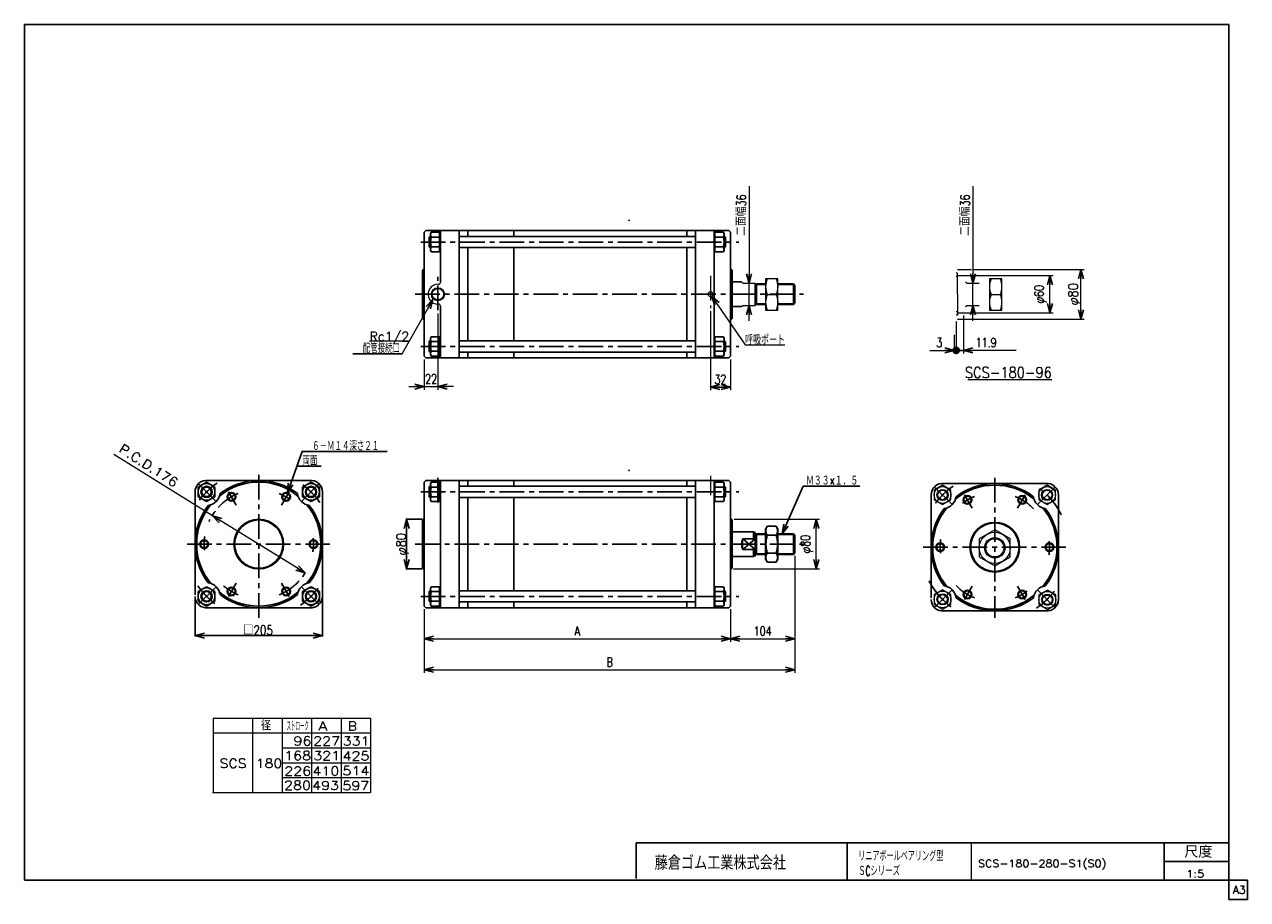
# Model space of a CAD drawing. Header units: millimetres. Extents: x -950 to 1020, y -702 to 708.
import ezdxf
from ezdxf.enums import TextEntityAlignment as Align

# ---------------------------------------------------------------- set-up
doc = ezdxf.new("R2010")
doc.units = ezdxf.units.MM
doc.header["$LTSCALE"] = 1.25
doc.header["$PDSIZE"] = 1
doc.linetypes.add('CENTER', pattern=[50.8, 31.75, -6.35, 6.35, -6.35])
doc.layers.add('ZUWAKU', color=7, linetype='Continuous')
doc.styles.add('FdaStyle0', font='txt.shx', dxfattribs={"width": 0.75, "bigfont": 'bigfont'})
doc.dimstyles.new('DaDimRotatedStyle', dxfattribs={"dimtxt": 15, "dimasz": 15.000009, "dimexe": 5, "dimexo": 5, "dimgap": 5, "dimtad": 3, "dimdsep": 46, "dimtxsty": 'FdaStyle0', "dimblk1": 'OPEN30', "dimblk2": 'OPEN30', "dimsah": 1, "dimcen": 0.09, "dimclrd": 4, "dimclre": 4, "dimclrt": 4, "dimadec": 0, "dimazin": 2, "dimtfac": 1, "dimtdec": 4, "dimtmove": 0, "dimatfit": 0, "dimfxl": 1, "dimarcsym": 0})

# ---------------------------------------------------------------- blocks, each defined once
blk = doc.blocks.new('_OPEN30')
at = {"color": 0, "linetype": 'ByBlock', "lineweight": -2}
for p, q in [((-1, 0.267949), (0, 0)), ((0, 0), (-1, -0.267949)), ((0, 0), (-1, 0))]:
    blk.add_line(p, q, dxfattribs=at)
blk = doc.blocks.new('DC_GROUP_Φ180_1')
at = {"color": 4, "linetype": 'Continuous', "lineweight": 25}
for p, q in [((246.6, -101), (243.7, -105.8)), ((243.7, -153.8), (243.7, -105.8)), ((246.6, -101), (260.9, -101)), ((246.6, -115.4), (260.9, -115.4)), ((260.9, -101), (263.7, -105.8)), ((263.7, -153.8), (263.7, -105.8)), ((246.6, -158.7), (243.7, -153.8)), ((246.6, -144.3), (260.9, -144.3)), ((260.9, -158.7), (263.7, -153.8)), ((246.6, -158.7), (260.9, -158.7))]:
    blk.add_line(p, q, dxfattribs=at)
for centre, radius, start, end in [((257.1, -108.2), 12.8, 145.6111, 214.3889), ((292.1, -129.8), 47.8, 162.4111, 197.5889), ((250.4, -108.2), 12.8, 325.6111, 34.3889), ((215.4, -129.8), 47.8, 342.4111, 17.5889), ((257.1, -151.5), 12.8, 145.6111, 214.3889), ((250.4, -151.5), 12.8, 325.6111, 34.3889)]:
    blk.add_arc(centre, radius, start, end, dxfattribs=at)
blk = doc.blocks.new('*D2')
at = {"color": 4, "linetype": 'Continuous', "lineweight": 13}
for p, q in [((193, -89.8), (330.4, -89.8)), ((325.4, -169.8), (325.4, -89.8)), ((192, -169.8), (330.4, -169.8))]:
    blk.add_line(p, q, dxfattribs=at)
at = {"color": 4, "xscale": 15.00001393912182, "yscale": 14.99994636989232}
for p, rotation in [((325.4, -89.8), 90), ((325.4, -169.8), 270)]:
    blk.add_blockref('_OPEN30', p, dxfattribs=dict(at, rotation=rotation))
at = {"color": 4, "insert": (320.4, -129.8), "char_height": 15, "width": 63.75, "attachment_point": 8, "rotation": 90, "style": 'FdaStyle0'}
blk.add_mtext('\\T1.00;φ80', dxfattribs=at)
blk = doc.blocks.new('*D3')
at = {"color": 4, "linetype": 'Continuous', "lineweight": 13}
for p, q in [((-306, -234.8), (-306, -287.3)), ((187, -234.8), (187, -287.3)), ((-306, -282.3), (187, -282.3))]:
    blk.add_line(p, q, dxfattribs=at)
at = {"color": 4, "xscale": 15.00001393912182, "yscale": 14.99994636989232}
for p, rotation in [((-306, -282.3), 180), ((187, -282.3), 360)]:
    blk.add_blockref('_OPEN30', p, dxfattribs=dict(at, rotation=rotation))
at = {"color": 4, "insert": (-59.5, -277.3), "char_height": 15, "width": 33.75, "attachment_point": 8, "style": 'FdaStyle0'}
blk.add_mtext('\\T1.00;A', dxfattribs=at)
blk = doc.blocks.new('*D4')
at = {"color": 4, "linetype": 'Continuous', "lineweight": 13}
for p, q in [((291, -148.8), (291, -287.3)), ((187, -234.8), (187, -287.3)), ((187, -282.3), (291, -282.3))]:
    blk.add_line(p, q, dxfattribs=at)
at = {"color": 4, "xscale": 15.00001393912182, "yscale": 14.99994636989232}
for p, rotation in [((187, -282.3), 180), ((291, -282.3), 360)]:
    blk.add_blockref('_OPEN30', p, dxfattribs=dict(at, rotation=rotation))
at = {"color": 4, "insert": (239, -277.3), "char_height": 15, "width": 63.75, "attachment_point": 8, "style": 'FdaStyle0'}
blk.add_mtext('\\T1.00;104', dxfattribs=at)
blk = doc.blocks.new('DC_GROUP_Φ180_2')
at = {"color": 4, "linetype": 'Continuous', "lineweight": 13}
for p, q in [((612.9, -107), (587.9, -121.4)), ((637.9, -121.4), (612.9, -107)), ((587.9, -121.4), (587.9, -150.3)), ((637.9, -150.3), (637.9, -121.4)), ((587.9, -150.3), (612.9, -164.7)), ((612.9, -164.7), (637.9, -150.3))]:
    blk.add_line(p, q, dxfattribs=at)
for radius in [25, 16.5, 14.6]:
    blk.add_circle((612.9, -135.8), radius, dxfattribs=at)
blk = doc.blocks.new('DC_GROUP_Φ180_3')
at = {"color": 4, "linetype": 'Continuous', "lineweight": 13}
for p, q in [((612.9, -107), (587.9, -121.4)), ((637.9, -121.4), (612.9, -107)), ((587.9, -121.4), (587.9, -150.3)), ((637.9, -150.3), (637.9, -121.4)), ((587.9, -150.3), (612.9, -164.7)), ((612.9, -164.7), (637.9, -150.3))]:
    blk.add_line(p, q, dxfattribs=at)
for radius in [25, 16.5, 14.6]:
    blk.add_circle((612.9, -135.8), radius, dxfattribs=at)
blk = doc.blocks.new('DC_GROUP_Φ180_4')
at = {"color": 4, "linetype": 'Continuous', "lineweight": 13}
for p, q in [((263.7, 297.4), (243.7, 297.4)), ((243.7, 297.4), (243.7, 247.4)), ((263.7, 247.4), (263.7, 297.4)), ((246.5, 272.4), (260.9, 272.4)), ((243.7, 247.4), (263.7, 247.4))]:
    blk.add_line(p, q, dxfattribs=at)
for centre, start, end in [((272.9, 284.9), 154.6263, 205.3737), ((234.6, 284.9), 334.6263, 25.3737), ((272.9, 259.9), 154.6263, 205.3737), ((234.6, 259.9), 334.6263, 25.3737)]:
    blk.add_arc(centre, 29.2, start, end, dxfattribs=at)
blk = doc.blocks.new('DA_IMAGEDIMGROUP_1')
at = {"color": 4, "linetype": 'Continuous', "lineweight": 13}
for p, q in [((217.2, 447), (217.2, 290.8)), ((217.2, 254.8), (217.2, 290.8)), ((217.2, 229.8), (217.2, 254.8))]:
    blk.add_line(p, q, dxfattribs=at)
at = {"color": 4, "xscale": 15.00001393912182, "yscale": 14.99994636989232}
for p, rotation in [((217.2, 290.8), 270), ((217.2, 254.8), 90)]:
    blk.add_blockref('_OPEN30', p, dxfattribs=dict(at, rotation=rotation))
at = {"color": 4, "insert": (212.2, 367), "char_height": 15, "width": 93.75, "attachment_point": 7, "rotation": 90, "style": 'FdaStyle0'}
blk.add_mtext('\\T1.00;二面幅36', dxfattribs=at)
blk = doc.blocks.new('DC_GROUP_Φ180_5')
at = {"color": 4, "linetype": 'Continuous', "lineweight": 13}
for p, q in [((528.8, -35), (515.3, -42.8)), ((542.3, -42.8), (528.8, -35)), ((515.3, -42.8), (515.3, -58.4)), ((515.3, -58.4), (528.8, -66.2)), ((528.8, -66.2), (542.3, -58.4)), ((542.3, -58.4), (542.3, -42.8))]:
    blk.add_line(p, q, dxfattribs=at)
for radius in [13.5, 9, 7.65]:
    blk.add_circle((528.8, -50.6), radius, dxfattribs=at)
blk = doc.blocks.new('DC_GROUP_Φ180_6')
at = {"color": 4, "linetype": 'Continuous', "lineweight": 13}
for p, q in [((528.8, -203.3), (515.3, -211.1)), ((515.3, -211.1), (515.3, -226.7)), ((542.3, -211.1), (528.8, -203.3)), ((542.3, -226.7), (542.3, -211.1)), ((515.3, -226.7), (528.8, -234.5)), ((528.8, -234.5), (542.3, -226.7))]:
    blk.add_line(p, q, dxfattribs=at)
for radius in [13.5, 9, 7.65]:
    blk.add_circle((528.8, -218.9), radius, dxfattribs=at)
blk = doc.blocks.new('DC_GROUP_Φ180_7')
at = {"color": 4, "linetype": 'Continuous', "lineweight": 13}
for p, q in [((697.6, -203.9), (684.1, -211.7)), ((684.1, -211.7), (684.1, -227.3)), ((711.1, -211.7), (697.6, -203.9)), ((711.1, -227.3), (711.1, -211.7)), ((684.1, -227.3), (697.6, -235.1)), ((697.6, -235.1), (711.1, -227.3))]:
    blk.add_line(p, q, dxfattribs=at)
for radius in [13.5, 9, 7.65]:
    blk.add_circle((697.6, -219.5), radius, dxfattribs=at)
blk = doc.blocks.new('DC_GROUP_Φ180_8')
at = {"color": 4, "linetype": 'Continuous', "lineweight": 13}
for p, q in [((697.1, -35), (683.6, -42.8)), ((710.6, -42.8), (697.1, -35)), ((683.6, -42.8), (683.6, -58.4)), ((683.6, -58.4), (697.1, -66.2)), ((697.1, -66.2), (710.6, -58.4)), ((710.6, -58.4), (710.6, -42.8))]:
    blk.add_line(p, q, dxfattribs=at)
for radius in [13.5, 9, 7.65]:
    blk.add_circle((697.1, -50.6), radius, dxfattribs=at)
blk = doc.blocks.new('_DOT')
at = {"color": 0, "linetype": 'ByBlock', "lineweight": -2}
blk.add_line((-0.5, 0), (-1, 0), dxfattribs=at)
at = {"color": 0, "linetype": 'ByBlock', "const_width": 0.5}
blk.add_lwpolyline([(-0.25, 0, 1), (0.25, 0, 1)], format="xyb", close=True, dxfattribs=at)
blk = doc.blocks.new('DA_IMAGEDIMGROUP_2')
at = {"color": 4, "linetype": 'Continuous', "lineweight": 13}
for p, q in [((562.6, 238.8), (562.6, 177.4)), ((550.7, 228.8), (550.7, 177.4)), ((547.7, 207.3), (547.7, 177.4)), ((508.2, 182.4), (547.7, 182.4)), ((547.7, 182.4), (550.7, 182.4)), ((550.7, 182.4), (562.6, 182.4)), ((647.1, 182.4), (562.6, 182.4))]:
    blk.add_line(p, q, dxfattribs=at)
at = {"color": 4}
for name, p, xscale, yscale, rotation in [('_OPEN30', (547.7, 182.4), 15.00001393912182, 14.99994636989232, 360), ('_DOT', (550.7, 182.4), 12.5, 12.5, 180), ('_OPEN30', (562.6, 182.4), 15.00001393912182, 14.99994636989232, 180)]:
    blk.add_blockref(name, p, dxfattribs=dict(at, xscale=xscale, yscale=yscale, rotation=rotation))
at = {"color": 4, "char_height": 15, "style": 'FdaStyle0'}
for s, insert, width, attachment_point in [('\\T1.00;3', (528.2, 187.4), 33.75, 9), ('\\T1.00;11.9', (582.1, 187.4), 78.75, 7)]:
    blk.add_mtext(s, dxfattribs=dict(at, insert=insert, width=width, attachment_point=attachment_point))
blk = doc.blocks.new('DC_GROUP_Φ180_9')
at = {"color": 4, "linetype": 'Continuous', "lineweight": 13}
for p, q in [((624.5, 297.4), (604.5, 297.4)), ((604.5, 297.4), (604.5, 247.4)), ((624.5, 247.4), (624.5, 297.4)), ((607.3, 272.4), (621.7, 272.4)), ((604.5, 247.4), (624.5, 247.4))]:
    blk.add_line(p, q, dxfattribs=at)
for centre, start, end in [((633.6, 284.9), 154.6263, 205.3737), ((595.3, 284.9), 334.6263, 25.3737), ((633.6, 259.9), 154.6263, 205.3737), ((595.3, 259.9), 334.6263, 25.3737)]:
    blk.add_arc(centre, 29.2, start, end, dxfattribs=at)
blk = doc.blocks.new('*D15')
at = {"color": 4, "linetype": 'Continuous', "lineweight": 13}
for p, q in [((155, 245.6), (155, 118.1)), ((187, 167.8), (187, 118.1)), ((155, 123.1), (187, 123.1))]:
    blk.add_line(p, q, dxfattribs=at)
at = {"color": 4, "xscale": 15.00001393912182, "yscale": 14.99994636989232}
for p, rotation in [((155, 123.1), 180), ((187, 123.1), 360)]:
    blk.add_blockref('_OPEN30', p, dxfattribs=dict(at, rotation=rotation))
at = {"color": 4, "insert": (171, 128.1), "char_height": 15, "width": 48.75, "attachment_point": 8, "style": 'FdaStyle0'}
blk.add_mtext('\\T1.00;32', dxfattribs=at)
blk = doc.blocks.new('DA_IMAGEDIMGROUP_3')
at = {"color": 4, "linetype": 'Continuous', "lineweight": 13}
for p, q in [((-284, 242), (-284, 119)), ((-306, 167.8), (-306, 119)), ((-331, 124), (-306, 124)), ((-306, 124), (-284, 124)), ((-259, 124), (-284, 124))]:
    blk.add_line(p, q, dxfattribs=at)
at = {"color": 4, "xscale": 15.00001393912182, "yscale": 14.99994636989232}
for p, rotation in [((-306, 124), 360), ((-284, 124), 180)]:
    blk.add_blockref('_OPEN30', p, dxfattribs=dict(at, rotation=rotation))
at = {"color": 4, "insert": (-295, 129), "char_height": 15, "width": 48.75, "attachment_point": 8, "style": 'FdaStyle0'}
blk.add_mtext('\\T1.00;22', dxfattribs=at)
blk = doc.blocks.new('DC_GROUP_Φ180_10')
at = {"color": 4, "linetype": 'Continuous', "lineweight": 13}
for p, q in [((156.9, 269.3), (210.9, 191.5)), ((210.9, 191.5), (274.9, 191.5))]:
    blk.add_line(p, q, dxfattribs=at)
at = {"color": 4, "xscale": 15.00001393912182, "yscale": 14.99994636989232, "rotation": 124.7565204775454}
blk.add_blockref('_OPEN30', (156.9, 269.3), dxfattribs=at)
at = {"color": 4, "style": 'FdaStyle0', "width": 0.680851}
blk.add_text('呼吸ポート', height=15, dxfattribs=at).set_placement((210.9, 191.5), (274.9, 191.5), align=Align.FIT)
blk = doc.blocks.new('DC_GROUP_Φ180_11')
at = {"color": 4, "linetype": 'Continuous', "lineweight": 13}
for p, q in [((-292.2, 264.2), (-341.7, 177.2)), ((-330.3, 197.3), (-394.3, 197.3))]:
    blk.add_line(p, q, dxfattribs=at)
at = {"color": 4, "xscale": 15.00001393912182, "yscale": 14.99994636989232, "rotation": 60.36161631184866}
blk.add_blockref('_OPEN30', (-292.2, 264.2), dxfattribs=at)
at = {"color": 4, "style": 'FdaStyle0', "width": 0.810127}
blk.add_text('Rc1/2', height=15, dxfattribs=at).set_placement((-394.3, 197.3), (-330.3, 197.3), align=Align.FIT)
blk = doc.blocks.new('DA_IMAGEDIMGROUP_4')
at = {"color": 4, "linetype": 'Continuous', "lineweight": 13}
for p, q in [((577.7, 447), (577.7, 290.8)), ((577.7, 254.8), (577.7, 290.8)), ((577.7, 229.8), (577.7, 254.8))]:
    blk.add_line(p, q, dxfattribs=at)
at = {"color": 4, "xscale": 15.00001393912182, "yscale": 14.99994636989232}
for p, rotation in [((577.7, 290.8), 270), ((577.7, 254.8), 90)]:
    blk.add_blockref('_OPEN30', p, dxfattribs=dict(at, rotation=rotation))
at = {"color": 4, "insert": (572.7, 367), "char_height": 15, "width": 93.75, "attachment_point": 7, "rotation": 90, "style": 'FdaStyle0'}
blk.add_mtext('\\T1.00;二面幅36', dxfattribs=at)
blk = doc.blocks.new('DC_GROUP_Φ180_12')
at = {"color": 4, "linetype": 'Continuous', "lineweight": 13}
for p, q in [((552.7, 312.8), (575.6, 312.8)), ((579, 312.8), (756.7, 312.8)), ((751.7, 232.8), (751.7, 312.8)), ((552.7, 232.8), (576.4, 232.8)), ((578.5, 232.8), (756.7, 232.8))]:
    blk.add_line(p, q, dxfattribs=at)
at = {"color": 4, "xscale": 15.00001393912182, "yscale": 14.99994636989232}
for p, rotation in [((751.7, 312.8), 90), ((751.7, 232.8), 270)]:
    blk.add_blockref('_OPEN30', p, dxfattribs=dict(at, rotation=rotation))
at = {"color": 4, "style": 'FdaStyle0', "width": 0.75}
blk.add_text('φ80', height=15, rotation=90, dxfattribs=at).set_placement((746.7, 254.8), (746.7, 290.8), align=Align.FIT)
blk = doc.blocks.new('*D21')
at = {"color": 4, "linetype": 'Continuous', "lineweight": 13}
for p, q in [((562.2, 302.8), (706.7, 302.8)), ((701.7, 242.8), (701.7, 302.8)), ((562.2, 242.8), (706.7, 242.8))]:
    blk.add_line(p, q, dxfattribs=at)
at = {"color": 4, "xscale": 15.00001393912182, "yscale": 14.99994636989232}
for p, rotation in [((701.7, 302.8), 90), ((701.7, 242.8), 270)]:
    blk.add_blockref('_OPEN30', p, dxfattribs=dict(at, rotation=rotation))
at = {"color": 4, "insert": (696.7, 272.8), "char_height": 15, "width": 63.75, "attachment_point": 8, "rotation": 90, "style": 'FdaStyle0'}
blk.add_mtext('\\T1.00;φ60', dxfattribs=at)
blk = doc.blocks.new('*D22')
at = {"color": 4, "linetype": 'Continuous', "lineweight": 13}
for p, q in [((291, -148.8), (291, -337.3)), ((-306, -234.8), (-306, -337.3)), ((-306, -332.3), (291, -332.3))]:
    blk.add_line(p, q, dxfattribs=at)
at = {"color": 4, "xscale": 15.00001393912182, "yscale": 14.99994636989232}
for p, rotation in [((-306, -332.3), 180), ((291, -332.3), 360)]:
    blk.add_blockref('_OPEN30', p, dxfattribs=dict(at, rotation=rotation))
at = {"color": 4, "insert": (-7.5, -327.3), "char_height": 15, "width": 33.75, "attachment_point": 8, "style": 'FdaStyle0'}
blk.add_mtext('\\T1.00;B', dxfattribs=at)

msp = doc.modelspace()

# ---------------------------------------------------------------- linework, layer by layer
at = {"color": 4, "linetype": 'Continuous', "lineweight": 25}
for p, q in [((-306.037, 372.827), (-303.537, 375.327)), ((184.463, 375.327), (-303.537, 375.327)), ((-280.037, 291.801), (-280.037, 375.327)), ((-250.037, 272.827), (-250.037, 375.327)), ((-235.837, 365.973), (-235.837, 375.327)), ((-161.837, 365.973), (-161.837, 375.327)), ((116.763, 365.973), (116.763, 375.327)), ((130.963, 272.827), (130.963, 375.327)), ((160.963, 272.827), (160.963, 375.327)), ((186.963, 372.827), (184.463, 375.327)), ((-306.037, 312.827), (-306.037, 372.827)), ((-306.037, 272.827), (-306.037, 372.827)), ((-298.237, 364.623), (-296.887, 365.973)), ((-298.237, 349.323), (-298.237, 364.623)), ((-296.237, 364.623), (-298.237, 364.623)), ((-296.237, 365.973), (-296.887, 365.973)), ((-296.887, 365.973), (-296.887, 347.973)), ((-294.743, 372.562), (-296.237, 369.973)), ((-296.237, 369.973), (-296.237, 343.973)), ((-280.037, 372.562), (-294.743, 372.562)), ((-281.531, 364.767), (-294.743, 364.767)), ((-281.237, 341.385), (-281.237, 372.562)), ((-250.037, 365.973), (130.963, 365.973)), ((160.963, 372.562), (175.669, 372.562)), ((162.163, 341.385), (162.163, 372.562)), ((162.457, 364.767), (175.669, 364.767)), ((175.669, 372.562), (177.163, 369.973)), ((177.163, 369.973), (177.163, 343.973)), ((177.163, 365.973), (177.813, 365.973)), ((177.163, 364.623), (179.163, 364.623)), ((179.163, 364.623), (177.813, 365.973)), ((177.813, 365.973), (177.813, 347.973)), ((179.163, 349.323), (179.163, 364.623)), ((186.963, 312.827), (186.963, 372.827)), ((186.963, 312.827), (186.963, 372.827)), ((186.963, 272.827), (186.963, 372.827)), ((-296.237, 349.323), (-298.237, 349.323)), ((-298.237, 349.323), (-296.887, 347.973)), ((-296.237, 347.973), (-296.887, 347.973)), ((-294.743, 341.385), (-296.237, 343.973)), ((-281.531, 349.179), (-294.743, 349.179)), ((-280.037, 341.385), (-294.743, 341.385)), ((-250.037, 347.973), (130.963, 347.973)), ((-235.837, 272.827), (-235.837, 347.973)), ((-161.837, 272.827), (-161.837, 347.973)), ((116.763, 272.827), (116.763, 347.973)), ((160.963, 341.385), (175.669, 341.385)), ((162.457, 349.179), (175.669, 349.179)), ((175.669, 341.385), (177.163, 343.973)), ((177.163, 349.323), (179.163, 349.323)), ((177.163, 347.973), (177.813, 347.973)), ((179.163, 349.323), (177.813, 347.973)), ((-309.037, 311.827), (-308.037, 312.827)), ((-309.037, 233.827), (-309.037, 311.827)), ((-306.037, 312.827), (-308.037, 312.827)), ((186.963, 312.827), (188.963, 312.827)), ((189.963, 311.827), (188.963, 312.827)), ((189.963, 272.827), (189.963, 311.827)), ((189.963, 303.827), (189.963, 272.827)), ((189.963, 292.827), (204.963, 292.827)), ((226.963, 290.827), (226.963, 272.827)), ((243.74, 288.527), (228.087, 288.527)), ((229.163, 289.327), (243.74, 289.327)), ((229.163, 289.327), (229.163, 272.827)), ((263.74, 289.327), (288.463, 289.327)), ((289.263, 288.527), (263.74, 288.527)), ((290.963, 286.827), (288.463, 289.327)), ((288.463, 289.327), (288.463, 256.327)), ((290.963, 272.827), (290.963, 286.827)), ((-306.037, 272.827), (-306.037, 172.827)), ((-250.037, 272.827), (-250.037, 170.327)), ((-235.837, 272.827), (-235.837, 197.682)), ((-161.837, 272.827), (-161.837, 197.682)), ((116.763, 272.827), (116.763, 197.682)), ((130.963, 272.827), (130.963, 170.327)), ((160.963, 272.827), (160.963, 170.327)), ((186.963, 272.827), (186.963, 172.827)), ((189.963, 272.827), (189.963, 233.827)), ((189.963, 241.827), (189.963, 272.827)), ((226.963, 254.827), (226.963, 272.827)), ((243.74, 257.127), (228.087, 257.127)), ((229.163, 256.327), (229.163, 272.827)), ((229.163, 256.327), (243.74, 256.327)), ((289.263, 257.127), (263.74, 257.127)), ((263.74, 256.327), (288.463, 256.327)), ((288.463, 256.327), (290.963, 258.827)), ((290.963, 272.827), (290.963, 258.827)), ((-280.037, 253.854), (-280.037, 170.327)), ((189.963, 252.827), (204.963, 252.827)), ((-309.037, 233.827), (-308.037, 232.827)), ((-306.037, 232.827), (-308.037, 232.827)), ((186.963, 232.827), (188.963, 232.827)), ((189.963, 233.827), (188.963, 232.827)), ((-298.237, 196.332), (-296.887, 197.682)), ((-296.237, 197.682), (-296.887, 197.682)), ((-296.887, 179.682), (-296.887, 197.682)), ((-294.743, 204.27), (-296.237, 201.682)), ((-296.237, 175.682), (-296.237, 201.682)), ((-280.037, 204.27), (-294.743, 204.27)), ((-281.237, 204.27), (-281.237, 173.093)), ((-250.037, 197.682), (130.963, 197.682)), ((160.963, 204.27), (175.669, 204.27)), ((162.163, 204.27), (162.163, 173.093)), ((175.669, 204.27), (177.163, 201.682)), ((177.163, 175.682), (177.163, 201.682)), ((177.163, 197.682), (177.813, 197.682)), ((179.163, 196.332), (177.813, 197.682)), ((177.813, 179.682), (177.813, 197.682)), ((-298.237, 196.332), (-298.237, 181.032)), ((-296.237, 196.332), (-298.237, 196.332)), ((-296.237, 181.032), (-298.237, 181.032)), ((-298.237, 181.032), (-296.887, 179.682)), ((-296.237, 179.682), (-296.887, 179.682)), ((-281.531, 196.476), (-294.743, 196.476)), ((-281.531, 180.888), (-294.743, 180.888)), ((-250.037, 179.682), (130.963, 179.682)), ((-235.837, 179.682), (-235.837, 170.327)), ((-161.837, 179.682), (-161.837, 170.327)), ((116.763, 179.682), (116.763, 170.327)), ((162.457, 196.476), (175.669, 196.476)), ((162.457, 180.888), (175.669, 180.888)), ((177.163, 196.332), (179.163, 196.332)), ((177.163, 181.032), (179.163, 181.032)), ((177.163, 179.682), (177.813, 179.682)), ((179.163, 181.032), (177.813, 179.682)), ((179.163, 196.332), (179.163, 181.032)), ((-421.043, 176.682), (-342.024, 176.682)), ((-421.043, 176.682), (-340.845, 176.682)), ((-306.037, 172.827), (-303.537, 170.327)), ((184.463, 170.327), (-303.537, 170.327)), ((-294.743, 173.093), (-296.237, 175.682)), ((-280.037, 173.093), (-294.743, 173.093)), ((160.963, 173.093), (175.669, 173.093)), ((175.669, 173.093), (177.163, 175.682)), ((186.963, 172.827), (184.463, 170.327)), ((-526.264, -47.008), (-502.878, 19.184)), ((-503.414, 19.373), (-366.042, 19.373)), ((-511.23, -4.456), (-471.951, -4.456)), ((-670.241, -37.879), (-656.741, -30.085)), ((-670.241, -53.467), (-670.241, -37.879)), ((-656.741, -30.085), (-643.241, -37.879)), ((-654.424, -27.319), (-490.767, -27.319)), ((-643.241, -37.879), (-643.241, -53.467)), ((-488.45, -30.085), (-501.95, -37.879)), ((-501.95, -37.879), (-501.95, -53.467)), ((-474.95, -37.879), (-488.45, -30.085)), ((-474.95, -53.467), (-474.95, -37.879)), ((-306.037, -29.819), (-303.537, -27.319)), ((-306.037, -89.819), (-306.037, -29.819)), ((-306.037, -129.819), (-306.037, -29.819)), ((184.463, -27.319), (-303.537, -27.319)), ((-298.237, -38.023), (-296.887, -36.673)), ((-298.237, -53.323), (-298.237, -38.023)), ((-296.237, -38.023), (-298.237, -38.023)), ((-296.237, -36.673), (-296.887, -36.673)), ((-296.887, -36.673), (-296.887, -54.673)), ((-294.743, -30.085), (-296.237, -32.673)), ((-296.237, -32.673), (-296.237, -58.673)), ((-280.037, -30.085), (-294.743, -30.085)), ((-281.531, -37.879), (-294.743, -37.879)), ((-281.237, -61.262), (-281.237, -30.085)), ((-280.037, -129.819), (-280.037, -27.319)), ((-250.037, -129.819), (-250.037, -27.319)), ((-250.037, -36.673), (130.963, -36.673)), ((-235.837, -36.673), (-235.837, -27.319)), ((-161.837, -36.673), (-161.837, -27.319)), ((116.763, -36.673), (116.763, -27.319)), ((130.963, -129.819), (130.963, -27.319)), ((160.963, -129.819), (160.963, -27.319)), ((160.963, -30.085), (175.669, -30.085)), ((162.163, -61.262), (162.163, -30.085)), ((162.457, -37.879), (175.669, -37.879)), ((175.669, -30.085), (177.163, -32.673)), ((177.163, -32.673), (177.163, -58.673)), ((177.163, -36.673), (177.813, -36.673)), ((177.163, -38.023), (179.163, -38.023)), ((179.163, -38.023), (177.813, -36.673)), ((177.813, -36.673), (177.813, -54.673)), ((179.163, -53.323), (179.163, -38.023)), ((186.963, -29.819), (184.463, -27.319)), ((186.963, -89.819), (186.963, -29.819)), ((186.963, -89.819), (186.963, -29.819)), ((186.963, -129.819), (186.963, -29.819)), ((270.534, -113.283), (304.167, -36.456)), ((304.167, -36.456), (395.549, -36.456)), ((531.1, -32.255), (694.757, -32.255)), ((-675.095, -211.647), (-675.095, -45.673)), ((-656.741, -61.262), (-670.241, -53.467)), ((-643.241, -53.467), (-656.741, -61.262)), ((-501.95, -53.467), (-488.45, -61.262)), ((-488.45, -61.262), (-474.95, -53.467)), ((-470.095, -45.673), (-470.095, -213.964)), ((-296.237, -53.323), (-298.237, -53.323)), ((-298.237, -53.323), (-296.887, -54.673)), ((-296.237, -54.673), (-296.887, -54.673)), ((-294.743, -61.262), (-296.237, -58.673)), ((-281.531, -53.467), (-294.743, -53.467)), ((-250.037, -54.673), (130.963, -54.673)), ((-235.837, -129.819), (-235.837, -54.673)), ((-161.837, -129.819), (-161.837, -54.673)), ((116.763, -129.819), (116.763, -54.673)), ((162.457, -53.467), (175.669, -53.467)), ((175.669, -61.262), (177.163, -58.673)), ((177.163, -53.323), (179.163, -53.323)), ((177.163, -54.673), (177.813, -54.673)), ((179.163, -53.323), (177.813, -54.673)), ((510.429, -216.583), (510.429, -50.609)), ((715.429, -50.609), (715.429, -218.901)), ((-280.037, -61.262), (-294.743, -61.262)), ((160.963, -61.262), (175.669, -61.262)), ((-309.237, -89.819), (-335.765, -89.819)), ((-334.565, -89.819), (-334.565, -169.819)), ((-309.037, -90.819), (-308.037, -89.819)), ((-309.037, -168.819), (-309.037, -90.819)), ((-306.037, -89.819), (-308.037, -89.819)), ((186.963, -89.819), (188.963, -89.819)), ((189.963, -90.819), (188.963, -89.819)), ((189.963, -129.819), (189.963, -90.819)), ((189.963, -98.819), (189.963, -129.819)), ((189.963, -109.819), (224.463, -109.819)), ((224.463, -109.819), (226.963, -110.985)), ((224.463, -109.819), (224.463, -121.101)), ((226.963, -110.985), (226.963, -129.819)), ((243.74, -114.119), (228.087, -114.119)), ((229.163, -113.319), (243.74, -113.319)), ((229.163, -113.319), (229.163, -129.819)), ((263.74, -113.319), (288.463, -113.319)), ((289.263, -114.119), (263.74, -114.119)), ((290.963, -115.819), (288.463, -113.319)), ((288.463, -113.319), (288.463, -146.319)), ((290.963, -129.819), (290.963, -115.819)), ((-306.037, -129.819), (-306.037, -229.819)), ((-280.037, -129.819), (-280.037, -232.319)), ((-250.037, -129.819), (-250.037, -232.319)), ((-235.837, -129.819), (-235.837, -204.964)), ((-161.837, -129.819), (-161.837, -204.964)), ((116.763, -129.819), (116.763, -204.964)), ((130.963, -129.819), (130.963, -232.319)), ((160.963, -129.819), (160.963, -232.319)), ((186.963, -129.819), (186.963, -229.819)), ((189.963, -129.819), (189.963, -168.819)), ((189.963, -160.819), (189.963, -129.819)), ((206.963, -121.101), (226.963, -121.101)), ((226.963, -121.101), (206.963, -138.537)), ((206.963, -121.101), (226.963, -138.537)), ((226.963, -148.653), (226.963, -129.819)), ((229.163, -146.319), (229.163, -129.819)), ((290.963, -129.819), (290.963, -143.819)), ((189.963, -149.819), (224.463, -149.819)), ((206.963, -138.537), (226.963, -138.537)), ((206.963, -138.537), (226.963, -138.537)), ((224.463, -149.819), (224.463, -138.537)), ((224.463, -149.819), (226.963, -148.653)), ((243.74, -145.519), (228.087, -145.519)), ((229.163, -146.319), (243.74, -146.319)), ((289.263, -145.519), (263.74, -145.519)), ((263.74, -146.319), (288.463, -146.319)), ((288.463, -146.319), (290.963, -143.819)), ((-309.237, -169.819), (-335.765, -169.819)), ((-309.037, -168.819), (-308.037, -169.819)), ((-306.037, -169.819), (-308.037, -169.819)), ((186.963, -169.819), (188.963, -169.819)), ((189.963, -168.819), (188.963, -169.819)), ((-675.241, -215.164), (-675.241, -278.43)), ((-656.741, -198.376), (-670.241, -206.17)), ((-670.241, -206.17), (-670.241, -221.759)), ((-643.241, -206.17), (-656.741, -198.376)), ((-643.241, -221.759), (-643.241, -206.17)), ((-501.95, -206.17), (-488.45, -198.376)), ((-501.95, -221.759), (-501.95, -206.17)), ((-488.45, -198.376), (-474.95, -206.17)), ((-474.95, -206.17), (-474.95, -221.759)), ((-469.95, -215.164), (-469.95, -278.43)), ((-298.237, -206.314), (-296.887, -204.964)), ((-298.237, -206.314), (-298.237, -221.614)), ((-296.237, -206.314), (-298.237, -206.314)), ((-296.237, -204.964), (-296.887, -204.964)), ((-296.887, -222.964), (-296.887, -204.964)), ((-294.743, -198.376), (-296.237, -200.964)), ((-296.237, -226.964), (-296.237, -200.964)), ((-280.037, -198.376), (-294.743, -198.376)), ((-281.531, -206.17), (-294.743, -206.17)), ((-281.237, -198.376), (-281.237, -229.553)), ((-250.037, -204.964), (130.963, -204.964)), ((160.963, -198.376), (175.669, -198.376)), ((162.163, -198.376), (162.163, -229.553)), ((162.457, -206.17), (175.669, -206.17)), ((175.669, -198.376), (177.163, -200.964)), ((177.163, -226.964), (177.163, -200.964)), ((177.163, -204.964), (177.813, -204.964)), ((177.163, -206.314), (179.163, -206.314)), ((179.163, -206.314), (177.813, -204.964)), ((177.813, -222.964), (177.813, -204.964)), ((179.163, -206.314), (179.163, -221.614)), ((-670.241, -221.759), (-656.741, -229.553)), ((-656.741, -229.553), (-643.241, -221.759)), ((-654.424, -232.319), (-490.767, -232.319)), ((-488.45, -229.553), (-501.95, -221.759)), ((-474.95, -221.759), (-488.45, -229.553)), ((-306.037, -229.819), (-303.537, -232.319)), ((184.463, -232.319), (-303.537, -232.319)), ((-296.237, -221.614), (-298.237, -221.614)), ((-298.237, -221.614), (-296.887, -222.964)), ((-296.237, -222.964), (-296.887, -222.964)), ((-294.743, -229.553), (-296.237, -226.964)), ((-281.531, -221.759), (-294.743, -221.759)), ((-280.037, -229.553), (-294.743, -229.553)), ((-250.037, -222.964), (130.963, -222.964)), ((-235.837, -222.964), (-235.837, -232.319)), ((-161.837, -222.964), (-161.837, -232.319)), ((116.763, -222.964), (116.763, -232.319)), ((160.963, -229.553), (175.669, -229.553)), ((162.457, -221.759), (175.669, -221.759)), ((175.669, -229.553), (177.163, -226.964)), ((177.163, -221.614), (179.163, -221.614)), ((177.163, -222.964), (177.813, -222.964)), ((179.163, -221.614), (177.813, -222.964)), ((186.963, -229.819), (184.463, -232.319)), ((531.1, -237.255), (694.757, -237.255)), ((-675.241, -277.23), (-469.95, -277.23))]:
    msp.add_line(p, q, dxfattribs=at)
at = {"color": 4, "linetype": 'CENTER', "lineweight": 25}
for p, q in [((-311.721, 356.973), (200.469, 356.973)), ((-284.037, 246.956), (-284.037, 301.064)), ((-320.696, 272.827), (305.025, 272.827)), ((-311.721, 188.682), (200.469, 188.682)), ((-572.595, -18.166), (-572.595, -253.145)), ((-641.479, -60.935), (-673.127, -29.287)), ((-503.712, -60.935), (-472.064, -29.287)), ((-284.037, -62.535), (-284.037, -21.443)), ((544.045, -65.871), (512.397, -34.223)), ((612.929, -23.103), (612.929, -248.583)), ((681.812, -65.871), (713.46, -34.223)), ((-621.294, -45.47), (-608.939, -66.87)), ((-523.896, -45.47), (-536.252, -66.87)), ((-311.721, -45.673), (200.469, -45.673)), ((564.23, -50.406), (576.585, -71.807)), ((661.628, -50.406), (649.272, -71.807)), ((-688.072, -129.819), (-458.133, -129.819)), ((-320.696, -129.819), (305.025, -129.819)), ((497.452, -134.755), (727.391, -134.755)), ((-621.294, -214.168), (-608.939, -192.767)), ((-523.896, -214.168), (-536.252, -192.767)), ((-641.479, -198.702), (-673.127, -230.351)), ((-503.712, -198.702), (-472.064, -230.351)), ((-311.721, -213.964), (200.469, -213.964)), ((544.045, -203.639), (512.397, -235.287)), ((564.23, -219.104), (576.585, -197.704)), ((661.628, -219.104), (649.272, -197.704)), ((681.812, -203.639), (713.46, -235.287))]:
    msp.add_line(p, q, dxfattribs=at)
at = {"color": 4, "linetype": 'CENTER', "lineweight": 13}
for p, q in [((154.963, 302.526), (154.963, 250.612)), ((154.963, -20.026), (154.963, -50.752))]:
    msp.add_line(p, q, dxfattribs=at)
at = {"color": 4, "linetype": 'Continuous', "lineweight": 13}
for p, q in [((552.7, 306.827), (550.7, 306.827)), ((552.7, 301.327), (550.7, 301.327)), ((552.7, 272.827), (552.7, 306.827)), ((552.7, 302.827), (561.6, 302.827)), ((204.963, 292.827), (206.963, 290.827)), ((206.963, 290.827), (226.963, 290.827)), ((243.74, 288.527), (243.74, 256.327)), ((565.7, 292.827), (567.7, 290.827)), ((567.7, 290.827), (587.7, 290.827)), ((552.7, 272.827), (552.7, 238.827)), ((204.963, 252.827), (206.963, 254.827)), ((206.963, 254.827), (226.963, 254.827)), ((552.7, 244.327), (550.7, 244.327)), ((552.7, 238.827), (550.7, 238.827)), ((552.7, 242.827), (561.6, 242.827)), ((565.7, 252.827), (567.7, 254.827)), ((567.7, 254.827), (587.7, 254.827)), ((704.722, 134.815), (569.569, 134.815)), ((-647.032, -84.196), (-806.271, 14.85)), ((-497.847, -176.259), (-647.032, -84.196)), ((206.963, -138.537), (206.963, -121.101)), ((-646.088, -410.037), (-392.623, -410.037)), ((-646.088, -410.037), (-646.088, -530.037)), ((-582.681, -410.037), (-582.681, -530.037)), ((-535.166, -410.037), (-535.166, -530.037)), ((-487.652, -410.037), (-487.652, -530.037)), ((-440.137, -410.037), (-440.137, -530.037)), ((-392.623, -410.037), (-392.623, -530.037)), ((-646.088, -434.037), (-392.623, -434.037)), ((-535.166, -458.037), (-392.623, -458.037)), ((-535.054, -482.037), (-392.623, -482.037)), ((-535.166, -506.037), (-392.623, -506.037)), ((-646.905, -530.037), (-392.623, -530.037))]:
    msp.add_line(p, q, dxfattribs=at)
at = {"color": 3, "linetype": 'Continuous', "lineweight": 13}
msp.add_line((604.478, 289.327), (604.478, 256.327), dxfattribs=at)
at = {"color": 4, "linetype": 'Continuous', "lineweight": 13}
for centre, radius in [((-284.037, 272.827), 10.495), ((-284.037, 272.827), 9.295), ((154.963, 272.827), 4)]:
    msp.add_circle(centre, radius, dxfattribs=at)
at = {"color": 4, "linetype": 'Continuous', "lineweight": 25}
for centre, radius in [((-656.741, -45.673), 13.5), ((-656.741, -45.673), 9), ((-656.741, -45.673), 7.65), ((-488.45, -45.673), 13.5), ((-488.45, -45.673), 9), ((-488.45, -45.673), 7.65), ((-616.595, -53.609), 7), ((-616.595, -53.609), 5.9), ((-528.595, -53.609), 7), ((-528.595, -53.609), 5.9), ((568.929, -58.545), 7), ((568.929, -58.545), 5.9), ((656.929, -58.545), 7), ((656.929, -58.545), 5.9), ((-572.595, -129.819), 40), ((-572.595, -129.819), 39), ((612.929, -134.755), 40), ((612.929, -134.755), 39), ((-660.595, -129.819), 7), ((-660.595, -129.819), 5.9), ((-484.595, -129.819), 7), ((-484.595, -129.819), 5.9), ((524.929, -134.755), 7), ((524.929, -134.755), 5.9), ((700.929, -134.755), 7), ((700.929, -134.755), 5.9), ((-656.741, -213.964), 13.5), ((-656.741, -213.964), 9), ((-656.741, -213.964), 7.65), ((-616.595, -206.029), 7), ((-616.595, -206.029), 5.9), ((-528.595, -206.029), 7), ((-528.595, -206.029), 5.9), ((-488.45, -213.964), 13.5), ((-488.45, -213.964), 9), ((-488.45, -213.964), 7.65), ((568.929, -210.965), 7), ((568.929, -210.965), 5.9), ((656.929, -210.965), 7), ((656.929, -210.965), 5.9)]:
    msp.add_circle(centre, radius, dxfattribs=at)
for centre, radius, start, end in [((-289.048, 368.665), 6.901, 145.611111, 214.388885), ((-270.154, 356.973), 25.794, 162.41111, 197.58889), ((169.974, 368.665), 6.901, 325.611115, 34.388889), ((151.08, 356.973), 25.794, 342.41111, 17.58889), ((-289.048, 345.282), 6.901, 145.611111, 214.388885), ((169.974, 345.282), 6.901, 325.611115, 34.388889), ((228.087, 289.651), 1.124, 196.074384, 343.252714), ((228.087, 256.004), 1.124, 16.747286, 163.925616), ((-289.048, 200.373), 6.901, 145.611115, 214.388889), ((169.974, 200.373), 6.901, 325.611111, 34.388885), ((-270.154, 188.682), 25.794, 162.41111, 197.58889), ((-289.048, 176.99), 6.901, 145.611115, 214.388889), ((151.08, 188.682), 25.794, 342.41111, 17.58889), ((169.974, 176.99), 6.901, 325.611111, 34.388885), ((-656.741, -45.673), 18.5, 82.804228, 180), ((-572.595, -129.819), 100, 50.827589, 129.172411), ((-572.595, -129.819), 102.5, 52.554636, 127.445364), ((-488.45, -45.673), 18.5, 0, 97.195772), ((-289.048, -33.982), 6.901, 145.611111, 214.388885), ((-270.154, -45.673), 25.794, 162.41111, 197.58889), ((169.974, -33.982), 6.901, 325.611115, 34.388889), ((151.08, -45.673), 25.794, 342.41111, 17.58889), ((528.783, -50.609), 18.5, 82.804228, 180), ((612.929, -134.755), 100, 50.827589, 129.172411), ((612.929, -134.755), 102.5, 52.554636, 127.445364), ((697.074, -50.609), 18.5, 0, 97.195772), ((-656.741, -45.673), 22, 277.226759, 352.773241), ((-488.45, -45.673), 22, 187.226759, 262.773241), ((-289.048, -57.364), 6.901, 145.611111, 214.388885), ((169.974, -57.364), 6.901, 325.611115, 34.388889), ((528.783, -50.609), 22, 277.226759, 352.773241), ((697.074, -50.609), 22, 187.226759, 262.773241), ((-572.595, -129.819), 102.5, 142.554636, 217.445364), ((-572.595, -129.819), 100, 140.827589, 219.172411), ((-572.595, -129.819), 100, 320.827589, 39.172411), ((-572.595, -129.819), 102.5, 322.554636, 37.445364), ((612.929, -134.755), 102.5, 142.554636, 217.445364), ((612.929, -134.755), 100, 140.827589, 219.172411), ((612.929, -134.755), 100, 320.827589, 39.172411), ((612.929, -134.755), 102.5, 322.554636, 37.445364), ((228.087, -112.995), 1.124, 196.074384, 343.252714), ((224.963, -129.819), 20, 154.158067, 205.841933), ((228.087, -146.643), 1.124, 16.747286, 163.925616), ((-656.741, -213.964), 22, 7.226759, 82.773241), ((-488.45, -213.964), 22, 97.226759, 172.773241), ((-656.741, -213.964), 18.5, 180, 277.195772), ((-572.595, -129.819), 100, 230.827589, 309.172411), ((-572.595, -129.819), 100, 230.827589, 309.172411), ((-572.595, -129.819), 102.5, 232.554636, 307.445364), ((-572.595, -129.819), 102.5, 232.554636, 307.445364), ((-488.45, -213.964), 18.5, 262.804228, 0), ((-289.048, -202.273), 6.901, 145.611115, 214.388889), ((-270.154, -213.964), 25.794, 162.41111, 197.58889), ((169.974, -202.273), 6.901, 325.611111, 34.388885), ((151.08, -213.964), 25.794, 342.41111, 17.58889), ((528.783, -218.901), 22, 7.226759, 82.773241), ((612.929, -134.755), 100, 230.827589, 309.172411), ((612.929, -134.755), 102.5, 232.554636, 307.445364), ((697.074, -218.901), 22, 97.226759, 172.773241), ((-289.048, -225.656), 6.901, 145.611115, 214.388889), ((169.974, -225.656), 6.901, 325.611111, 34.388885), ((528.783, -218.901), 18.5, 180, 277.195772), ((697.074, -218.901), 18.5, 262.804228, 0)]:
    msp.add_arc(centre, radius, start, end, dxfattribs=at)
at = {"color": 4, "linetype": 'Continuous', "lineweight": 13}
for centre, radius, start, end in [((-284.037, 272.827), 16, 86.417785, 273.582215), ((-283.037, 291.801), 3, 266.983039, 0), ((-283.037, 253.854), 3, 0, 93.016961)]:
    msp.add_arc(centre, radius, start, end, dxfattribs=at)
at = {"color": 4, "linetype": 'CENTER', "lineweight": 25}
for centre, radius, start, end in [((-572.595, -129.819), 119, 124.39236, 145.60764), ((-572.595, -129.819), 119, 34.39236, 55.60764), ((612.929, -134.755), 119, 124.39236, 145.60764), ((612.929, -134.755), 119, 25.882646, 55.60764), ((-572.595, -129.819), 88, 111.985932, 155.529014), ((-572.595, -129.819), 88, 55.441179, 68.014068), ((612.929, -134.755), 88, 111.985932, 126.377329), ((612.929, -134.755), 88, 44.697242, 68.014068), ((-572.595, -129.819), 88, 171.985932, 186.377329), ((-572.595, -129.819), 88, 351.985932, 6.377329), ((612.929, -134.755), 88, 171.985932, 186.377329), ((612.929, -134.755), 88, 351.985932, 6.377329), ((-572.595, -129.819), 88, 291.985932, 328.147461), ((612.929, -134.755), 119, 207.145886, 235.60764), ((612.929, -134.755), 88, 224.752908, 248.014068), ((-572.595, -129.819), 119, 214.39236, 235.60764), ((-572.595, -129.819), 88, 229.771908, 248.014068), ((-572.595, -129.819), 119, 304.39236, 325.60764), ((612.929, -134.755), 119, 214.39236, 235.60764), ((612.929, -134.755), 88, 291.985932, 306.377329), ((612.929, -134.755), 119, 304.39236, 325.60764)]:
    msp.add_arc(centre, radius, start, end, dxfattribs=at)
at = {"color": 4, "linetype": 'Continuous'}
for p in [(23.975, 391.793), (23.975, -10.853)]:
    msp.add_point(p, dxfattribs=at)
at = {"layer": 'ZUWAKU', "color": 5, "linetype": 'Continuous', "lineweight": 25}
for p, q in [((-950, -671.25), (-950, 707.5)), ((990, 707.5), (-950, 707.5)), ((990, -702.5), (990, 707.5)), ((1020, -671.25), (-950, -671.25)), ((1020, -702.5), (1020, -671.25)), ((990, -702.5), (1020, -702.5))]:
    msp.add_line(p, q, dxfattribs=at)
at = {"layer": 'ZUWAKU', "color": 4, "linetype": 'Continuous', "lineweight": 25}
for p, q in [((35, -611.25), (990, -611.25)), ((35, -668.574), (35, -611.25)), ((375, -611.25), (375, -671.25)), ((885.675, -671.25), (885.675, -611.25)), ((885.675, -641.25), (990, -641.25))]:
    msp.add_line(p, q, dxfattribs=at)
at = {"layer": 'ZUWAKU', "color": 4, "linetype": 'Continuous', "lineweight": 13}
msp.add_line((575, -611.25), (575, -671.25), dxfattribs=at)

# ---------------------------------------------------------------- block references
at = {"linetype": 'Continuous'}
for name in ['DA_IMAGEDIMGROUP_1', 'DA_IMAGEDIMGROUP_4', 'DC_GROUP_Φ180_4', 'DC_GROUP_Φ180_12', 'DC_GROUP_Φ180_9', 'DC_GROUP_Φ180_11', 'DC_GROUP_Φ180_10', 'DA_IMAGEDIMGROUP_3', 'DA_IMAGEDIMGROUP_2', 'DC_GROUP_Φ180_5', 'DC_GROUP_Φ180_8', 'DC_GROUP_Φ180_1', 'DC_GROUP_Φ180_2', 'DC_GROUP_Φ180_3', 'DC_GROUP_Φ180_6', 'DC_GROUP_Φ180_7']:
    msp.add_blockref(name, (0, 0), dxfattribs=at)
at = {"color": 4, "xscale": 15.00001393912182, "yscale": 14.99994636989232}
for p, rotation in [((-526.264, -47.008), 250.5419977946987), ((-647.032, -84.196), 148.320804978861), ((-334.565, -89.819), 90), ((270.534, -113.283), 246.3573807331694), ((-334.565, -169.819), 270), ((-497.847, -176.259), 328.320804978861), ((-675.241, -277.23), 180), ((-469.95, -277.23), 360)]:
    msp.add_blockref('_OPEN30', p, dxfattribs=dict(at, rotation=rotation))

# ---------------------------------------------------------------- texts
at = {"color": 4, "style": 'FdaStyle0'}
for s, height, width, p, p2 in [('配管接続口', 15, 0.666667, (-405.034, 177.882), (-345.034, 177.882)), ('配管接続口', 15, 0.666667, (-405.034, 177.882), (-345.034, 177.882)), ('SCS-180-96', 17.5, 0.8, (564.742, 137.905), (704.742, 137.905)), ('６－Ｍ１４深さ２１', 15, 0.666667, (-486.614, 20.573), (-378.614, 20.573)), ('両面', 15, 0.666667, (-502.19, -3.256), (-478.19, -3.256)), ('Ｍ３３×１．５', 15, 0.666667, (308.967, -35.256), (392.967, -35.256)), ('□205', 15, 0.761905, (-597.795, -276.03), (-549.795, -276.03)), ('   径', 14.4, 0.952381, (-610.456, -429.634), (-552.856, -429.634)), ('ストローク', 14.4, 0.416667, (-527.968, -430.841), (-491.968, -430.841)), ('リニアボールベアリング型', 16, 0.543582, (392.841, -640.339), (530.041, -640.339)), ('ＳCシリーズ', 16, 0.563333, (392.841, -664.339), (460.441, -664.339)), ('SCS-180-280-S1(S0)', 12, 0.8272, (585.798, -650.271), (792.598, -650.271)), ('1:5', 12, 0.8, (921.457, -667.005), (950.257, -667.005))]:
    msp.add_text(s, height=height, dxfattribs=dict(at, width=width)).set_placement(p, p2, align=Align.FIT)
for s, rotation, width, p, p2 in [('P.C.D.176', -33, 0.8, (-799.49, 19.955), (-708.913, -38.866)), ('φ80', 90, 0.75, (-335.765, -147.819), (-335.765, -111.819))]:
    msp.add_text(s, height=15, rotation=rotation, dxfattribs=dict(at, width=width)).set_placement(p, p2, align=Align.FIT)
for s, p, p2 in [('A', (-476.482, -430.248), (-462.082, -430.248)), ('B', (-428.967, -430.248), (-414.567, -430.248)), ('96', (-516.635, -454.294), (-487.835, -454.294)), ('227', (-484.931, -454.191), (-441.731, -454.191)), ('331', (-437.467, -454.248), (-394.267, -454.248)), ('168', (-531.622, -477.723), (-488.422, -477.723)), ('321', (-484.831, -477.898), (-441.631, -477.898)), ('425', (-437.595, -478.248), (-394.395, -478.248)), ('SCS 180', (-635.613, -490.248), (-534.813, -490.248)), ('226', (-531.451, -502.699), (-488.251, -502.699)), ('410', (-486.099, -502.495), (-442.899, -502.495)), ('514', (-437.723, -502.248), (-394.523, -502.248)), ('280', (-531.783, -525.559), (-488.583, -525.559)), ('493', (-486.587, -525.898), (-443.387, -525.898)), ('597', (-437.851, -526.248), (-394.651, -526.248))]:
    msp.add_text(s, height=14.4, dxfattribs=at).set_placement(p, p2, align=Align.FIT)
at = {"layer": 'ZUWAKU', "color": 4, "style": 'FdaStyle0'}
for s, height, width, p, p2 in [('藤倉ゴム工業株式会社', 22.5, 0.652778, (65.063, -654.536), (276.563, -654.536)), ('尺度', 19, 0.749175, (918.075, -635.15), (963.475, -635.15))]:
    msp.add_text(s, height=height, dxfattribs=dict(at, width=width)).set_placement(p, p2, align=Align.FIT)
at = {"layer": 'ZUWAKU', "color": 7, "style": 'FdaStyle0', "width": 0.8}
msp.add_text('A3', height=12.5, dxfattribs=at).set_placement((996.537, -693.125), (1016.537, -693.125), align=Align.FIT)

# ---------------------------------------------------------------- dimensions: what is measured, and where the dimension line sits
at = {"linetype": 'Continuous', "lineweight": 13}
for base, p1, p2, picture, middle in [((701.7, 302.827), (557.15, 242.827), (557.15, 302.827), '*D21', (701.7, 272.827)), ((325.438, -89.819), (186.963, -169.819), (187.963, -89.819), '*D2', (325.438, -129.819))]:
    dim = msp.add_linear_dim(base=base, p1=p1, p2=p2, angle=90, text='φ<>', dimstyle='DaDimRotatedStyle', override={"dimtxt": 15, "dimasz": 15.000009, "dimexe": 5, "dimexo": 5, "dimgap": 5, "dimtad": 3, "dimtih": 0, "dimtoh": 0, "dimdec": 2, "dimzin": 8, "dimtxsty": 'FdaStyle0', "dimblk1": 'OPEN30', "dimblk2": 'OPEN30', "dimsah": 1, "dimclrd": 4, "dimclre": 4, "dimclrt": 4, "dimazin": 2, "dimtofl": 1, "dimatfit": 0, "dimtolj": 0, "dimtzin": 8}, dxfattribs=at)
    dim.commit()
    dim.dimension.update_dxf_attribs({"geometry": picture, "text_midpoint": middle})
for base, p1, p2, picture, middle in [((186.963, 123.093), (154.963, 250.612), (186.963, 172.827), '*D15', (170.963, 123.093)), ((290.963, -282.319), (186.963, -229.819), (290.963, -143.819), '*D4', (238.963, -282.319))]:
    dim = msp.add_linear_dim(base=base, p1=p1, p2=p2, dimstyle='DaDimRotatedStyle', override={"dimtxt": 15, "dimasz": 15.000009, "dimexe": 5, "dimexo": 5, "dimgap": 5, "dimtad": 3, "dimtih": 0, "dimtoh": 0, "dimdec": 2, "dimzin": 8, "dimtxsty": 'FdaStyle0', "dimblk1": 'OPEN30', "dimblk2": 'OPEN30', "dimsah": 1, "dimclrd": 4, "dimclre": 4, "dimclrt": 4, "dimazin": 2, "dimtofl": 1, "dimatfit": 0, "dimtolj": 0, "dimtzin": 8}, dxfattribs=at)
    dim.commit()
    dim.dimension.update_dxf_attribs({"geometry": picture, "text_midpoint": middle})
for base, p2, text, picture, middle in [((290.963, -332.319), (290.963, -143.819), 'B', '*D22', (-7.537, -332.319)), ((186.963, -282.319), (186.963, -229.819), 'A', '*D3', (-59.537, -282.319))]:
    dim = msp.add_linear_dim(base=base, p1=(-306.037, -229.819), p2=p2, text=text, dimstyle='DaDimRotatedStyle', override={"dimtxt": 15, "dimasz": 15.000009, "dimexe": 5, "dimexo": 5, "dimgap": 5, "dimtad": 3, "dimtih": 0, "dimtoh": 0, "dimdec": 2, "dimzin": 8, "dimtxsty": 'FdaStyle0', "dimblk1": 'OPEN30', "dimblk2": 'OPEN30', "dimsah": 1, "dimclrd": 4, "dimclre": 4, "dimclrt": 4, "dimazin": 2, "dimtofl": 1, "dimatfit": 0, "dimtolj": 0, "dimtzin": 8}, dxfattribs=at)
    dim.commit()
    dim.dimension.update_dxf_attribs({"geometry": picture, "text_midpoint": middle})

doc.saveas('drawing.dxf')
